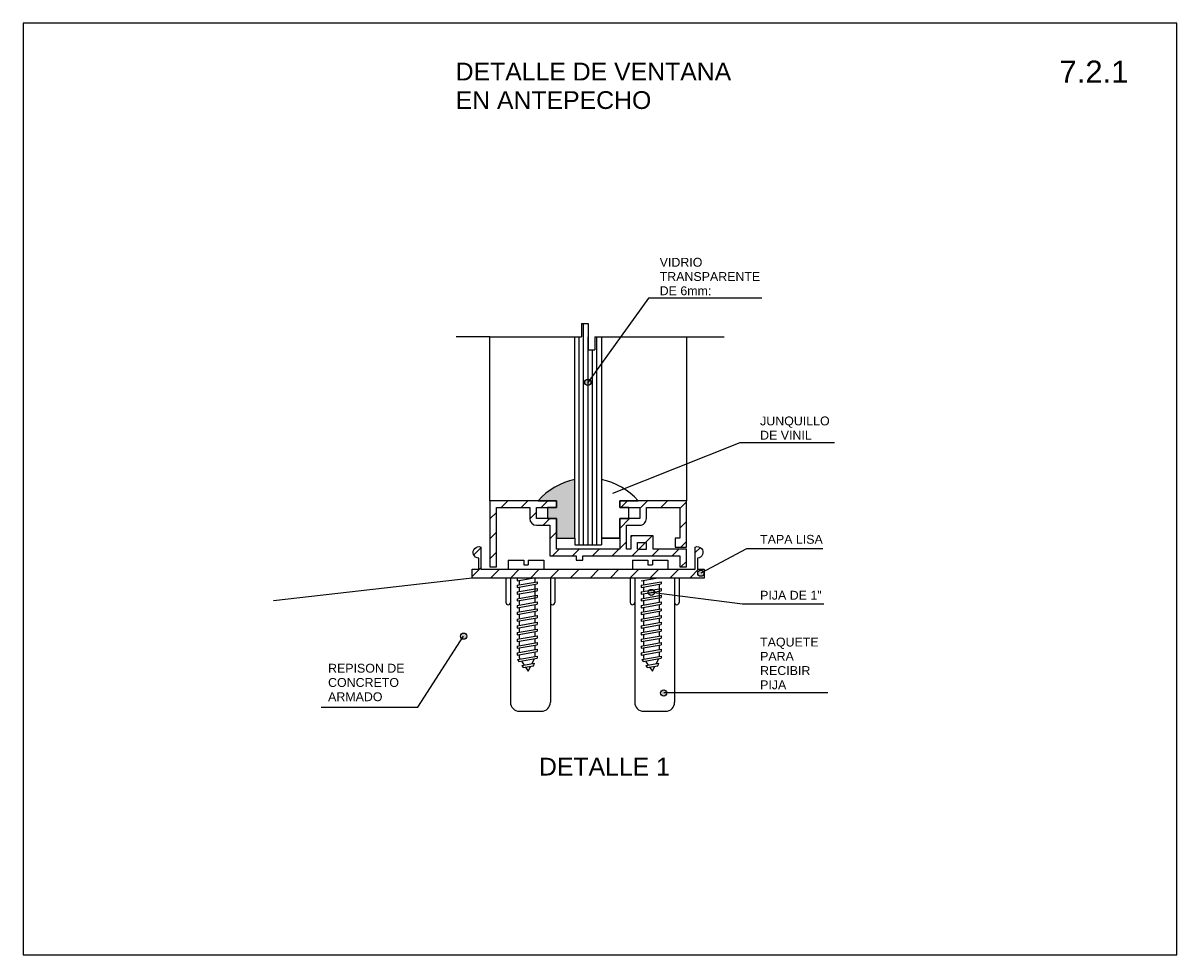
# Model space of a CAD drawing. Header units: centimetres. Extents: x 0 to 26, y 0 to 21.
import ezdxf

# ---------------------------------------------------------------- set-up
doc = ezdxf.new("R2010")
doc.units = ezdxf.units.CM
doc.styles.add('ARIAL', font='ARIAL.TTF')
pattern_1 = [(45, (5.981342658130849, 3.492921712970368), (-0.2245064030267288, 0.2245064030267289), [])]

msp = doc.modelspace()

# ---------------------------------------------------------------- hatches: boundary and pattern name
h = msp.add_hatch(color=256)
edge = h.paths.add_edge_path()
edge.add_arc((12.72526271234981, 12.90363518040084), 0.07, 0, 360)
edge = h.paths.add_edge_path()
edge.add_arc((15.27189832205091, 8.602246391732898), 0.07, 0, 360)
edge = h.paths.add_edge_path()
edge.add_arc((14.43463477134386, 5.903439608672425), 0.07, 0, 360)
edge = h.paths.add_edge_path()
edge.add_arc((14.15634265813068, 8.168379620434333), 0.07, 0, 360)
edge = h.paths.add_edge_path()
edge.add_arc((9.925687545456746, 7.183319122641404), 0.07, 0, 360)
h = msp.add_hatch(color=256)
edge = h.paths.add_edge_path()
edge.add_line((11.81634265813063, 9.832921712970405), (12.01634265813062, 9.8329217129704))
edge.add_line((12.01634265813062, 9.8329217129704), (12.01634265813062, 9.39292171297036))
edge.add_line((12.01634265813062, 9.39292171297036), (12.43134265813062, 9.392921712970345))
edge.add_line((12.43134265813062, 9.392921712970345), (12.43134265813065, 10.71261555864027))
edge.add_arc((12.73134265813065, 9.242921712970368), 1.500000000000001, 101.5369590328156, 138.7001272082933)
edge.add_line((11.60444425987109, 10.23292171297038), (12.01634265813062, 10.23292171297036))
edge.add_line((12.01634265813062, 10.23292171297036), (12.01634265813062, 10.0829217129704))
edge.add_line((12.01634265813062, 10.0829217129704), (11.81634265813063, 10.08292171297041))
edge.add_line((11.81634265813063, 10.08292171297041), (11.81634265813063, 9.832921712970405))
h = msp.add_hatch(color=256)
edge = h.paths.add_edge_path()
edge.add_line((13.4463426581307, 9.392921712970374), (13.44634265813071, 9.8329217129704))
edge.add_line((13.44634265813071, 9.8329217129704), (13.6463426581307, 9.8329217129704))
edge.add_line((13.6463426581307, 9.8329217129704), (13.6463426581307, 10.08292171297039))
edge.add_line((13.6463426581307, 10.08292171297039), (13.44634265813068, 10.0829217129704))
edge.add_line((13.44634265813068, 10.0829217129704), (13.44634265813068, 10.23292171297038))
edge.add_line((13.44634265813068, 10.23292171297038), (13.85824105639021, 10.23292171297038))
edge.add_arc((12.73134265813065, 9.242921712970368), 1.5, 41.29987279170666, 78.46304096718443)
edge.add_line((13.03134265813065, 10.71261555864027), (13.03134265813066, 9.39292171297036))
edge.add_line((13.03134265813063, 9.39292171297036), (13.4463426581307, 9.392921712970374))
edge = h.paths.add_edge_path(flags=16)
edge.add_line((13.4463426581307, 9.392921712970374), (13.44634265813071, 9.8329217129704))
edge.add_line((13.03134265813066, 9.39292171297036), (13.4463426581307, 9.392921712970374))
edge.add_line((13.03134265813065, 10.71261555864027), (13.03134265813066, 9.39292171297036))
edge.add_arc((12.73134265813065, 9.242921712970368), 1.5, 41.29987279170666, 78.46304096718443)
edge.add_line((13.44634265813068, 10.23292171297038), (13.85824105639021, 10.23292171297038))
edge.add_line((13.44634265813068, 10.0829217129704), (13.44634265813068, 10.23292171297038))
edge.add_line((13.6463426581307, 10.08292171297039), (13.44634265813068, 10.0829217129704))
edge.add_line((13.6463426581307, 9.8329217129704), (13.6463426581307, 10.08292171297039))
edge.add_line((13.44634265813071, 9.8329217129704), (13.6463426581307, 9.8329217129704))
h.paths.add_polyline_path([(13.03134265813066, 9.39292171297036), (13.4463426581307, 9.392921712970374)], flags=16)
h = msp.add_hatch()
h.set_pattern_fill('LINE', color=256, scale=0.1, angle=45, style=0)
h.set_pattern_definition(pattern_1)
edge = h.paths.add_edge_path()
edge.add_line((14.79634265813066, 9.392921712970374), (14.69634265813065, 9.392921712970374))
edge.add_line((14.69634265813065, 9.392921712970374), (14.69634265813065, 9.192921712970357))
edge.add_line((14.69634265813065, 9.192921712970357), (14.9463426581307, 9.192921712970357))
edge.add_line((14.9463426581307, 9.192921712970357), (14.94634265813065, 10.23292171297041))
edge.add_line((14.94634265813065, 10.23292171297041), (13.44634265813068, 10.23292171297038))
edge.add_line((13.44634265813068, 10.23292171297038), (13.44634265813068, 10.0829217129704))
edge.add_line((13.44634265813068, 10.0829217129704), (13.89634265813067, 10.08292171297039))
edge.add_line((13.89634265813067, 10.08292171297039), (13.89634265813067, 9.8329217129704))
edge.add_line((13.89634265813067, 9.8329217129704), (13.44634265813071, 9.8329217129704))
edge.add_line((13.44634265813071, 9.8329217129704), (13.4463426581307, 9.142921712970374))
edge.add_line((13.4463426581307, 9.142921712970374), (12.01634265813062, 9.14292171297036))
edge.add_line((12.01634265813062, 9.14292171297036), (12.01634265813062, 9.832921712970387))
edge.add_line((12.01634265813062, 9.832921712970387), (11.56634265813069, 9.832921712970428))
edge.add_line((11.56634265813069, 9.832921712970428), (11.56634265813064, 10.0829217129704))
edge.add_line((11.56634265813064, 10.0829217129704), (12.01634265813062, 10.0829217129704))
edge.add_line((12.01634265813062, 10.0829217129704), (12.01634265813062, 10.23292171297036))
edge.add_line((12.01634265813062, 10.23292171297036), (10.51634265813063, 10.23292171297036))
edge.add_line((10.51634265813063, 10.23292171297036), (10.51634265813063, 8.742921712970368))
edge.add_line((10.51634265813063, 8.742921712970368), (10.66634265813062, 8.742921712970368))
edge.add_line((10.66634265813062, 8.742921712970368), (10.66634265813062, 10.0829217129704))
edge.add_line((10.66634265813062, 10.0829217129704), (11.41634265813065, 10.08292171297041))
edge.add_line((11.41634265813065, 10.08292171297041), (11.41634265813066, 9.832921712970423))
edge.add_arc((11.56634265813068, 9.832921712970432), 0.1500000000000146, 180.0000000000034, 270.0000000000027)
edge.add_line((11.56634265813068, 9.682921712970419), (11.86634265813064, 9.682921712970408))
edge.add_line((11.86634265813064, 9.682921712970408), (11.86634265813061, 8.992921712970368))
edge.add_line((11.86634265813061, 8.992921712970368), (12.46634265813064, 8.992921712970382))
edge.add_line((12.46634265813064, 8.992921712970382), (12.46634265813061, 8.892921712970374))
edge.add_line((12.46634265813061, 8.892921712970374), (12.61634265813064, 8.892921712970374))
edge.add_line((12.61634265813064, 8.892921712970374), (12.61634265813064, 8.992921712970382))
edge.add_line((12.61634265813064, 8.992921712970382), (14.79634265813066, 8.992921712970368))
edge.add_line((14.79634265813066, 8.992921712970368), (14.79634265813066, 8.742921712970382))
edge.add_line((14.79634265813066, 8.742921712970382), (14.94634265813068, 8.742921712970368))
edge.add_line((14.94634265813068, 8.742921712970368), (14.9463426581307, 9.14292171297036))
edge.add_line((14.9463426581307, 9.14292171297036), (14.1963426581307, 9.142921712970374))
edge.add_line((14.1963426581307, 9.142921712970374), (14.19634265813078, 9.442921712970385))
edge.add_line((14.19634265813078, 9.442921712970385), (13.69634265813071, 9.442921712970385))
edge.add_line((13.69634265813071, 9.442921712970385), (13.69634265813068, 9.142921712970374))
edge.add_line((13.69634265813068, 9.142921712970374), (13.5963426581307, 9.142921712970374))
edge.add_line((13.5963426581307, 9.142921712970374), (13.59634265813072, 9.682921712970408))
edge.add_line((13.59634265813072, 9.682921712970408), (13.89634265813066, 9.6829217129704))
edge.add_arc((13.89634265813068, 9.8329217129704), 0.1500000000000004, 269.9999999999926, 360.000000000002)
edge.add_line((14.04634265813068, 9.832921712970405), (14.04634265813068, 10.08292171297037))
edge.add_line((14.04634265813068, 10.08292171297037), (14.79634265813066, 10.0829217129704))
edge.add_line((14.79634265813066, 10.0829217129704), (14.79634265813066, 9.392921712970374))
h = msp.add_hatch()
h.set_pattern_fill('LINE', color=256, scale=0.1, angle=45, style=0)
h.set_pattern_definition(pattern_1)
edge = h.paths.add_edge_path()
edge.add_line((10.26634265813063, 8.692921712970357), (10.26634265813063, 8.942921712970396))
edge.add_arc((10.27050932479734, 9.072088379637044), 0.1292338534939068, 69.22774531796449, 268.1523897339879, ccw=False)
edge.add_line((10.31634265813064, 9.19292171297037), (10.31634265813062, 8.692921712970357))
edge.add_line((10.31634265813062, 8.692921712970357), (15.14634265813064, 8.69292171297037))
edge.add_line((15.14634265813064, 8.69292171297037), (15.14634265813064, 9.19292171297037))
edge.add_arc((15.19217599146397, 9.072088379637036), 0.129233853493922, -88.15238973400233, 110.7722546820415, ccw=False)
edge.add_line((15.19634265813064, 8.94292171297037), (15.19634265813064, 8.692921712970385))
edge.add_line((15.19634265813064, 8.692921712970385), (15.34634265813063, 8.69292171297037))
edge.add_line((15.34634265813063, 8.69292171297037), (15.34634265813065, 8.492921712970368))
edge.add_line((15.34634265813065, 8.492921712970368), (10.11634265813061, 8.492921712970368))
edge.add_line((10.11634265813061, 8.492921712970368), (10.11634265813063, 8.692921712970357))
edge.add_line((10.11634265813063, 8.692921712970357), (10.26634265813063, 8.692921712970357))

# ---------------------------------------------------------------- linework, layer by layer
for p, q in [((14.093280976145, 14.79700074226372), (12.72526271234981, 12.90363518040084)), ((16.64619581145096, 14.79700074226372), (14.093280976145, 14.79700074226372)), ((12.58134265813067, 14.23292171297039), (12.58134265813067, 13.93292171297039)), ((12.58134265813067, 14.23292171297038), (12.73134265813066, 14.23292171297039)), ((12.63134265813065, 9.242921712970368), (12.63134265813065, 14.23292171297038)), ((12.73134265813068, 14.23292171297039), (12.73134265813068, 13.6329217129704)), ((10.51634265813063, 13.93292171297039), (9.76220548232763, 13.93292171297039)), ((10.51634265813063, 13.93292171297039), (12.58134265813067, 13.93292171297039)), ((10.51634265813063, 10.23292171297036), (10.51634265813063, 13.93292171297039)), ((12.43134265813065, 10.71261555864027), (12.43134265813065, 13.93292171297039)), ((12.53134265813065, 9.242921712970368), (12.53134265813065, 13.93292171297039)), ((12.73134265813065, 9.242921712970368), (12.73134265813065, 13.93292171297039)), ((12.88134265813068, 13.93292171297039), (14.94634265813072, 13.93292171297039)), ((12.88134265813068, 13.93292171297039), (12.88134265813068, 13.6329217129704)), ((12.93134265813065, 9.242921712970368), (12.93134265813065, 13.93292171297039)), ((13.03134265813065, 13.93292171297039), (13.03134265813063, 9.242921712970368)), ((13.03134265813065, 13.93292171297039), (13.03134265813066, 9.242921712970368)), ((14.94634265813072, 13.93292171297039), (14.9463426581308, 10.23292171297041)), ((14.94634265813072, 13.93292171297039), (15.79694793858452, 13.93292171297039)), ((12.73134265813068, 13.6329217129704), (12.88134265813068, 13.6329217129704)), ((12.83134265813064, 9.242921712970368), (12.83134265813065, 13.6329217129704)), ((16.15063220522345, 11.53926072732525), (13.28533550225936, 10.3989380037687)), ((18.28344700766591, 11.53926072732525), (16.15063220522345, 11.53926072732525)), ((12.43134265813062, 9.392921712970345), (12.43134265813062, 9.242921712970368)), ((12.43134265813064, 9.242921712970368), (13.03134265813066, 9.242921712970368)), ((13.84634265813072, 9.29292171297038), (14.04634265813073, 9.29292171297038)), ((13.84634265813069, 9.14292171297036), (13.84634265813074, 9.29292171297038)), ((13.8463426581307, 9.142921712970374), (14.04634265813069, 9.142921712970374)), ((14.04634265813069, 9.142921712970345), (14.04634265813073, 9.29292171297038)), ((16.30062956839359, 9.152580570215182), (15.27189832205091, 8.602246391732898)), ((18.02279067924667, 9.152580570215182), (16.30062956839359, 9.152580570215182)), ((10.93134265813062, 8.892921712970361), (11.28134265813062, 8.892921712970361)), ((10.93134265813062, 8.892921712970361), (10.93134265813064, 8.692921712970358)), ((11.28134265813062, 8.892921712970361), (11.28134265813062, 8.792921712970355)), ((11.38134265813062, 8.892921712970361), (11.38134265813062, 8.792921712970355)), ((11.38134265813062, 8.892921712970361), (11.73134265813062, 8.892921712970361)), ((11.73134265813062, 8.892921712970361), (11.73134265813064, 8.692921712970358)), ((13.73134265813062, 8.892921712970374), (13.73134265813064, 8.69292171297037)), ((13.73134265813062, 8.89292171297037), (14.08134265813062, 8.89292171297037)), ((13.73134265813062, 8.89292171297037), (13.73134265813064, 8.692921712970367)), ((14.08134265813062, 8.89292171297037), (14.08134265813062, 8.792921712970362)), ((14.18134265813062, 8.89292171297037), (14.53134265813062, 8.89292171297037)), ((14.18134265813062, 8.89292171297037), (14.18134265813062, 8.792921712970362)), ((14.53134265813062, 8.892921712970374), (14.53134265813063, 8.69292171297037)), ((14.53134265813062, 8.89292171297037), (14.53134265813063, 8.692921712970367)), ((11.28134265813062, 8.792921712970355), (11.38134265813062, 8.792921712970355)), ((14.08134265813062, 8.792921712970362), (14.18134265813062, 8.792921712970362)), ((10.11634265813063, 8.492921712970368), (5.641406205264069, 7.977166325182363)), ((10.88134265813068, 8.49292171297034), (10.88134265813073, 7.942921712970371)), ((10.98134265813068, 8.492921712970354), (10.98134265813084, 5.692921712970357)), ((11.13134265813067, 8.433334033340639), (11.46928118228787, 8.492921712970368)), ((11.13134265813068, 8.492921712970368), (11.1313426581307, 8.433334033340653)), ((11.13134265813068, 8.331791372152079), (11.58134265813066, 8.411138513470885)), ((11.13134265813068, 8.281020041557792), (11.58134265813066, 8.360367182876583)), ((11.13134265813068, 8.331791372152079), (11.13134265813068, 8.281020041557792)), ((11.18134265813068, 8.44215038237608), (11.18134265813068, 8.340607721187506)), ((11.53134265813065, 8.492921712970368), (11.53134265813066, 8.402322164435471)), ((11.53134265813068, 8.35155083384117), (11.53134265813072, 7.945380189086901)), ((11.58134265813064, 8.411138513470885), (11.58134265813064, 8.360367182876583)), ((11.88134265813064, 8.492921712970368), (11.88134265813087, 5.692921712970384)), ((11.98134265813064, 8.492921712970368), (11.98134265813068, 7.942921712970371)), ((13.68134265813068, 8.49292171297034), (13.68134265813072, 7.942921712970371)), ((13.78134265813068, 8.492921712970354), (13.78134265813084, 5.692921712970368)), ((13.93134265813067, 8.433334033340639), (14.26928118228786, 8.492921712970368)), ((13.93134265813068, 8.331791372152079), (14.38134265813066, 8.411138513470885)), ((13.93134265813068, 8.281020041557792), (14.38134265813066, 8.360367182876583)), ((13.93134265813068, 8.331791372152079), (13.93134265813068, 8.281020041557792)), ((13.98134265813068, 8.44215038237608), (13.98134265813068, 8.340607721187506)), ((14.33134265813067, 8.35155083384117), (14.33134265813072, 7.945380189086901)), ((14.38134265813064, 8.411138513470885), (14.38134265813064, 8.360367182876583)), ((14.68134265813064, 8.492921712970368), (14.68134265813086, 5.692921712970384)), ((14.78134265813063, 8.492921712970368), (14.78134265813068, 7.942921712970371)), ((11.13134265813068, 8.179477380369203), (11.58134265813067, 8.258824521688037)), ((11.1313426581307, 8.12870604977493), (11.58134265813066, 8.208053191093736)), ((11.13134265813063, 8.179477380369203), (11.13134265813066, 8.128706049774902)), ((11.1313426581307, 8.027163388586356), (11.58134265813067, 8.106510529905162)), ((11.18134265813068, 8.28983639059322), (11.18134265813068, 8.188293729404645)), ((11.18134265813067, 8.137522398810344), (11.1813426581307, 8.03597973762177)), ((11.58134265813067, 8.258824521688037), (11.58134265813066, 8.208053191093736)), ((11.58134265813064, 8.106510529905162), (11.58134265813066, 8.055739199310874)), ((13.93134265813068, 8.179477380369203), (14.38134265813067, 8.258824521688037)), ((13.9313426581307, 8.12870604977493), (14.38134265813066, 8.208053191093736)), ((13.93134265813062, 8.179477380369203), (13.93134265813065, 8.128706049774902)), ((13.9313426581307, 8.027163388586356), (14.38134265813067, 8.106510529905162)), ((13.98134265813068, 8.28983639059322), (13.98134265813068, 8.188293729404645)), ((13.98134265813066, 8.137522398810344), (13.98134265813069, 8.03597973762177)), ((16.20815675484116, 7.904253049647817), (14.15634265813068, 8.168379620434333)), ((14.38134265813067, 8.258824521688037), (14.38134265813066, 8.208053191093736)), ((14.38134265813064, 8.106510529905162), (14.38134265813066, 8.055739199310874)), ((11.1313426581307, 7.976392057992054), (11.5813426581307, 8.055739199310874)), ((11.1313426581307, 8.027163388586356), (11.1313426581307, 7.976392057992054)), ((11.13134265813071, 7.874849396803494), (11.58134265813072, 7.954196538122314)), ((11.13134265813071, 7.824078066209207), (11.58134265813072, 7.903425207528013)), ((11.13134265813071, 7.874849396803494), (11.13134265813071, 7.824078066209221)), ((11.13134265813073, 7.722535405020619), (11.5813426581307, 7.801882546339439)), ((11.18134265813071, 7.985208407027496), (11.18134265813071, 7.883665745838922)), ((11.18134265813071, 7.832894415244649), (11.18134265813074, 7.731351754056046)), ((11.53134265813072, 7.894608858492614), (11.53134265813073, 7.793066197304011)), ((11.58134265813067, 7.954196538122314), (11.58134265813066, 7.903425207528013)), ((11.5813426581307, 7.801882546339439), (11.58134265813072, 7.751111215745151)), ((13.9313426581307, 7.976392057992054), (14.3813426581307, 8.055739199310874)), ((13.9313426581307, 8.027163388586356), (13.9313426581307, 7.976392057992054)), ((13.93134265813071, 7.874849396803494), (14.38134265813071, 7.954196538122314)), ((13.93134265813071, 7.824078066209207), (14.38134265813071, 7.903425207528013)), ((13.93134265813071, 7.874849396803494), (13.93134265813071, 7.824078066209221)), ((13.93134265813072, 7.722535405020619), (14.3813426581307, 7.801882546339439)), ((13.98134265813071, 7.985208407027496), (13.98134265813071, 7.883665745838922)), ((13.98134265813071, 7.832894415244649), (13.98134265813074, 7.731351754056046)), ((14.33134265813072, 7.894608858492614), (14.33134265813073, 7.793066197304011)), ((14.38134265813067, 7.954196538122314), (14.38134265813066, 7.903425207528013)), ((14.3813426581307, 7.801882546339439), (14.38134265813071, 7.751111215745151)), ((18.04736474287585, 7.904253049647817), (16.20815675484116, 7.904253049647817)), ((11.13134265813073, 7.671764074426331), (11.58134265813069, 7.751111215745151)), ((11.13134265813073, 7.722535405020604), (11.13134265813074, 7.671764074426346)), ((11.13134265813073, 7.570221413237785), (11.58134265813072, 7.649568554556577)), ((11.13134265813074, 7.519450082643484), (11.58134265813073, 7.59879722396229)), ((11.13134265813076, 7.570221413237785), (11.13134265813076, 7.519450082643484)), ((11.18134265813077, 7.680580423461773), (11.18134265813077, 7.579037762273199)), ((11.53134265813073, 7.742294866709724), (11.53134265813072, 7.640752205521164)), ((11.53134265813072, 7.589980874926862), (11.53134265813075, 7.488438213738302)), ((11.58134265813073, 7.649568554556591), (11.58134265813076, 7.59879722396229)), ((13.93134265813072, 7.671764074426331), (14.38134265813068, 7.751111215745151)), ((13.93134265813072, 7.722535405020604), (13.93134265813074, 7.671764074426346)), ((13.93134265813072, 7.570221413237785), (14.38134265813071, 7.649568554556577)), ((13.93134265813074, 7.519450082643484), (14.38134265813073, 7.59879722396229)), ((13.93134265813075, 7.570221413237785), (13.93134265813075, 7.519450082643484)), ((13.98134265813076, 7.680580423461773), (13.98134265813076, 7.579037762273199)), ((14.33134265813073, 7.742294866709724), (14.33134265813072, 7.640752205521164)), ((14.33134265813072, 7.589980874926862), (14.33134265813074, 7.488438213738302)), ((14.38134265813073, 7.649568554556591), (14.38134265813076, 7.59879722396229)), ((11.13134265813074, 7.41790742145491), (11.58134265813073, 7.497254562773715)), ((11.13134265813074, 7.367136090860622), (11.58134265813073, 7.446483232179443)), ((11.13134265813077, 7.41790742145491), (11.13134265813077, 7.367136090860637)), ((11.13134265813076, 7.265593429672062), (11.58134265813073, 7.344940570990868)), ((11.13134265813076, 7.214822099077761), (11.58134265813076, 7.294169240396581)), ((11.18134265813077, 7.528266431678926), (11.18134265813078, 7.426723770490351)), ((11.18134265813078, 7.37595243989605), (11.18134265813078, 7.27440977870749)), ((11.53134265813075, 7.437666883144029), (11.53134265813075, 7.336124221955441)), ((11.53134265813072, 7.285352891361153), (11.53134265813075, 7.183810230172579)), ((11.58134265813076, 7.497254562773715), (11.58134265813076, 7.446483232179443)), ((11.58134265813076, 7.344940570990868), (11.58134265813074, 7.294169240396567)), ((13.93134265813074, 7.41790742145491), (14.38134265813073, 7.497254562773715)), ((13.93134265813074, 7.367136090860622), (14.38134265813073, 7.446483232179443)), ((13.93134265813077, 7.41790742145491), (13.93134265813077, 7.367136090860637)), ((13.93134265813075, 7.265593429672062), (14.38134265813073, 7.344940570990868)), ((13.93134265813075, 7.214822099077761), (14.38134265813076, 7.294169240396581)), ((13.98134265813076, 7.528266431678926), (13.98134265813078, 7.426723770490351)), ((13.98134265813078, 7.37595243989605), (13.98134265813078, 7.27440977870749)), ((14.33134265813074, 7.437666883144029), (14.33134265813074, 7.336124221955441)), ((14.33134265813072, 7.285352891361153), (14.33134265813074, 7.183810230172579)), ((14.38134265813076, 7.497254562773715), (14.38134265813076, 7.446483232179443)), ((14.38134265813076, 7.344940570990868), (14.38134265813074, 7.294169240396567)), ((8.898424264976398, 5.580310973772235), (9.925687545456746, 7.183319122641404)), ((11.13134265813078, 7.265593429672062), (11.13134265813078, 7.214822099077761)), ((11.13134265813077, 7.113279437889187), (11.58134265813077, 7.192626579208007)), ((11.13134265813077, 7.062508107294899), (11.58134265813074, 7.141855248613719)), ((11.13134265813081, 7.113279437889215), (11.1313426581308, 7.062508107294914)), ((11.13134265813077, 6.960965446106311), (11.58134265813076, 7.040312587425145)), ((11.18134265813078, 7.223638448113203), (11.18134265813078, 7.122095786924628)), ((11.18134265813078, 7.071324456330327), (11.1813426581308, 6.969781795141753)), ((11.53134265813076, 7.133038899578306), (11.53134265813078, 7.031496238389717)), ((11.58134265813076, 7.192626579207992), (11.58134265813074, 7.141855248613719)), ((11.58134265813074, 7.040312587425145), (11.58134265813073, 6.989541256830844)), ((13.93134265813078, 7.265593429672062), (13.93134265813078, 7.214822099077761)), ((13.93134265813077, 7.113279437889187), (14.38134265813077, 7.192626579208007)), ((13.93134265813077, 7.062508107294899), (14.38134265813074, 7.141855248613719)), ((13.93134265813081, 7.113279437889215), (13.9313426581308, 7.062508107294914)), ((13.93134265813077, 6.960965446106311), (14.38134265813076, 7.040312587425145)), ((13.98134265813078, 7.223638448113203), (13.98134265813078, 7.122095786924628)), ((13.98134265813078, 7.071324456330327), (13.98134265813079, 6.969781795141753)), ((14.33134265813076, 7.133038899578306), (14.33134265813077, 7.031496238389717)), ((14.38134265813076, 7.192626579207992), (14.38134265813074, 7.141855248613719)), ((14.38134265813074, 7.040312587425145), (14.38134265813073, 6.989541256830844)), ((11.13134265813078, 6.910194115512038), (11.58134265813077, 6.989541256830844)), ((11.1313426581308, 6.960965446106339), (11.13134265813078, 6.910194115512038)), ((11.13134265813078, 6.808651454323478), (11.58134265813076, 6.887998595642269)), ((11.13134265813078, 6.757880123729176), (11.58134265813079, 6.837227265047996)), ((11.13134265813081, 6.808651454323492), (11.1313426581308, 6.757880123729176)), ((11.1813426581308, 6.919010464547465), (11.18134265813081, 6.817467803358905)), ((11.18134265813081, 6.766696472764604), (11.18134265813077, 6.692921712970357)), ((11.53134265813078, 6.980724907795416), (11.53134265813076, 6.879182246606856)), ((11.53134265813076, 6.828410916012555), (11.53134265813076, 6.72686825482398)), ((11.58134265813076, 6.887998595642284), (11.58134265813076, 6.837227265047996)), ((13.93134265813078, 6.910194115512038), (14.38134265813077, 6.989541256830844)), ((13.9313426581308, 6.960965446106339), (13.93134265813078, 6.910194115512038)), ((13.93134265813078, 6.808651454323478), (14.38134265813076, 6.887998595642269)), ((13.93134265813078, 6.757880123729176), (14.38134265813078, 6.837227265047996)), ((13.93134265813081, 6.808651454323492), (13.9313426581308, 6.757880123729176)), ((13.98134265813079, 6.919010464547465), (13.98134265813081, 6.817467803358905)), ((13.98134265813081, 6.766696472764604), (13.98134265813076, 6.692921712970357)), ((14.33134265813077, 6.980724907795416), (14.33134265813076, 6.879182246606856)), ((14.33134265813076, 6.828410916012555), (14.33134265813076, 6.72686825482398)), ((14.38134265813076, 6.887998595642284), (14.38134265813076, 6.837227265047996)), ((11.14413578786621, 6.658593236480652), (11.58134265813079, 6.735684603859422)), ((11.1441357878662, 6.658593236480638), (11.17442303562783, 6.613162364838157)), ((11.17442303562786, 6.613162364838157), (11.5813426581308, 6.684913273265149)), ((11.1813426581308, 6.692921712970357), (11.19790738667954, 6.668074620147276)), ((11.22819463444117, 6.622643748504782), (11.28876912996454, 6.531782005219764)), ((11.23499753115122, 6.522300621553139), (11.52774330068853, 6.573919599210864)), ((11.23499753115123, 6.522300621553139), (11.26528477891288, 6.476869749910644)), ((11.26528477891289, 6.476869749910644), (11.49990315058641, 6.518239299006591)), ((11.38134265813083, 6.392921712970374), (11.43859643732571, 6.507429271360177)), ((11.46643658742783, 6.563109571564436), (11.52211688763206, 6.674470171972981)), ((11.4999031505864, 6.518239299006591), (11.52774330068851, 6.57391959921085)), ((11.58134265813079, 6.735684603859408), (11.58134265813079, 6.684913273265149)), ((13.94413578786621, 6.658593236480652), (14.38134265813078, 6.735684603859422)), ((13.94413578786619, 6.658593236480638), (13.97442303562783, 6.613162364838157)), ((13.97442303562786, 6.613162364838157), (14.3813426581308, 6.684913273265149)), ((13.98134265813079, 6.692921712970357), (13.99790738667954, 6.668074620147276)), ((14.02819463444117, 6.622643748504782), (14.08876912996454, 6.531782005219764)), ((14.03499753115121, 6.522300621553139), (14.32774330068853, 6.573919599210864)), ((14.03499753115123, 6.522300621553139), (14.06528477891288, 6.476869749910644)), ((14.06528477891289, 6.476869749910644), (14.29990315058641, 6.518239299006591)), ((14.18134265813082, 6.392921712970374), (14.2385964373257, 6.507429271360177)), ((14.26643658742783, 6.563109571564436), (14.32211688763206, 6.674470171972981)), ((14.2999031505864, 6.518239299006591), (14.3277433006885, 6.57391959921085)), ((14.38134265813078, 6.735684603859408), (14.38134265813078, 6.684913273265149)), ((11.31905637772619, 6.486351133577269), (11.38134265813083, 6.392921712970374)), ((14.11905637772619, 6.486351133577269), (14.18134265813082, 6.392921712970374)), ((18.13494605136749, 5.903439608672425), (14.43463477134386, 5.903439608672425)), ((6.715489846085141, 5.580310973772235), (8.898424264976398, 5.580310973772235)), ((11.18134265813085, 5.492921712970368), (11.68134265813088, 5.492921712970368)), ((13.98134265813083, 5.492921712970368), (14.48134265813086, 5.492921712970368)), ((13.98134265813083, 5.492921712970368), (14.48134265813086, 5.492921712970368))]:
    msp.add_line(p, q)
msp.add_lwpolyline([(0, 0), (26, 0), (26, 21), (0, 21)], close=True)
for points in [[(11.81634265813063, 9.832921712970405), (12.01634265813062, 9.8329217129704), (12.01634265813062, 9.39292171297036), (12.43134265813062, 9.392921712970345), (12.43134265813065, 10.71261555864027, 0.1635912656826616), (11.60444425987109, 10.23292171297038), (12.01634265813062, 10.23292171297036), (12.01634265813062, 10.0829217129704), (11.81634265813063, 10.08292171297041)], [(14.79634265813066, 9.392921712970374), (14.69634265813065, 9.392921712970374), (14.69634265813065, 9.192921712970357), (14.9463426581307, 9.192921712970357), (14.94634265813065, 10.23292171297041), (13.44634265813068, 10.23292171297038), (13.44634265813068, 10.0829217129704), (13.89634265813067, 10.08292171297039), (13.89634265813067, 9.8329217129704), (13.44634265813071, 9.8329217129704), (13.4463426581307, 9.142921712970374), (12.01634265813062, 9.14292171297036), (12.01634265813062, 9.832921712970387), (11.56634265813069, 9.832921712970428), (11.56634265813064, 10.0829217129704), (12.01634265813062, 10.0829217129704), (12.01634265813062, 10.23292171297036), (10.51634265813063, 10.23292171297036), (10.51634265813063, 8.742921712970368), (10.66634265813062, 8.742921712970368), (10.66634265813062, 10.0829217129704), (11.41634265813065, 10.08292171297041), (11.41634265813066, 9.832921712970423, 0.4142135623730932), (11.56634265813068, 9.682921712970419), (11.86634265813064, 9.682921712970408), (11.86634265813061, 8.992921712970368), (12.46634265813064, 8.992921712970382), (12.46634265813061, 8.892921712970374), (12.61634265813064, 8.892921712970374), (12.61634265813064, 8.992921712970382), (14.79634265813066, 8.992921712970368), (14.79634265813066, 8.742921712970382), (14.94634265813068, 8.742921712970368), (14.9463426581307, 9.14292171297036), (14.1963426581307, 9.142921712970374), (14.19634265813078, 9.442921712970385), (13.69634265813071, 9.442921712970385), (13.69634265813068, 9.142921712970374), (13.5963426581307, 9.142921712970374), (13.59634265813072, 9.682921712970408), (13.89634265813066, 9.6829217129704, 0.4142135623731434), (14.04634265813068, 9.832921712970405), (14.04634265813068, 10.08292171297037), (14.79634265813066, 10.0829217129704)], [(10.26634265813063, 8.692921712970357), (10.26634265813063, 8.942921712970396, -1.180460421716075), (10.31634265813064, 9.19292171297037), (10.31634265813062, 8.692921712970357), (15.14634265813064, 8.69292171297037), (15.14634265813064, 9.19292171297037, -1.180460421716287), (15.19634265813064, 8.94292171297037), (15.19634265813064, 8.692921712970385), (15.34634265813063, 8.69292171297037), (15.34634265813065, 8.492921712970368), (10.11634265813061, 8.492921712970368), (10.11634265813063, 8.692921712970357)]]:
    msp.add_lwpolyline(points, format="xyb", close=True)
msp.add_lwpolyline([(13.4463426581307, 9.392921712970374), (13.44634265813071, 9.8329217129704), (13.6463426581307, 9.8329217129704), (13.6463426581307, 10.08292171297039), (13.44634265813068, 10.0829217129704), (13.44634265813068, 10.23292171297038), (13.85824105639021, 10.23292171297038, 0.1635912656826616), (13.03134265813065, 10.71261555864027), (13.03134265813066, 9.39292171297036), (13.4463426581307, 9.392921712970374), (13.03134265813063, 9.39292171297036)], format="xyb")
for centre in [(12.72526271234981, 12.90363518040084), (15.27189832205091, 8.602246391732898), (14.15634265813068, 8.168379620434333), (9.925687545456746, 7.183319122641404), (14.43463477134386, 5.903439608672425)]:
    msp.add_circle(centre, 0.07)
for centre, radius, start, end in [((10.93134265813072, 7.942921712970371), 0.04999999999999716, 180, 0), ((11.93134265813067, 7.942921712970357), 0.04999999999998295, 179.9999999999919, 1.628443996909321e-11), ((13.73134265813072, 7.942921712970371), 0.04999999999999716, 180, 0), ((14.73134265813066, 7.942921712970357), 0.04999999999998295, 179.9999999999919, 1.628443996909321e-11), ((11.18134265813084, 5.692921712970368), 0.1999999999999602, 180, 270.0000000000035), ((11.68134265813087, 5.692921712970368), 0.2000000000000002, 270.0000000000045, 0), ((13.98134265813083, 5.692921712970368), 0.2000000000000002, 180, 270), ((14.48134265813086, 5.692921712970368), 0.2000000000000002, 270, 0)]:
    msp.add_arc(centre, radius, start, end)

# ---------------------------------------------------------------- texts
at = {"style": 'ARIAL'}
for s, height, p in [('DETALLE DE VENTANA', 0.4, (9.747071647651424, 19.70722057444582)), ('7.2.1', 0.5, (23.35375341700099, 19.654472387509)), ('EN ANTEPECHO', 0.4, (9.747071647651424, 19.06465577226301)), ('VIDRIO', 0.2, (14.3447953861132, 15.50935323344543)), ('TRANSPARENTE', 0.2, (14.3447953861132, 15.18807083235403)), ('DE 6mm:', 0.2, (14.3447953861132, 14.86678843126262)), ('JUNQUILLO', 0.2, (16.60742538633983, 11.93366468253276)), ('DE VINIL', 0.2, (16.60742538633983, 11.61238228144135)), ('TAPA LISA', 0.2, (16.60742538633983, 9.266188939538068)), ('PIJA DE 1"', 0.2, (16.60742538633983, 8.005817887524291)), ('TAQUETE', 0.2, (16.60742538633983, 6.950872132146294)), ('PARA', 0.2, (16.60742538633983, 6.629589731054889)), ('REPISON DE ', 0.2, (6.872393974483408, 6.361175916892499)), ('RECIBIR', 0.2, (16.60742538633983, 6.308307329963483)), ('CONCRETO', 0.2, (6.872393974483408, 6.039893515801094)), ('PIJA', 0.2, (16.60742538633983, 5.987024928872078)), ('ARMADO', 0.2, (6.872393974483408, 5.718611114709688)), ('DETALLE 1', 0.4, (11.62449614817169, 4.043430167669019))]:
    msp.add_text(s, height=height, dxfattribs=at).set_placement(p)

doc.saveas('drawing.dxf')
